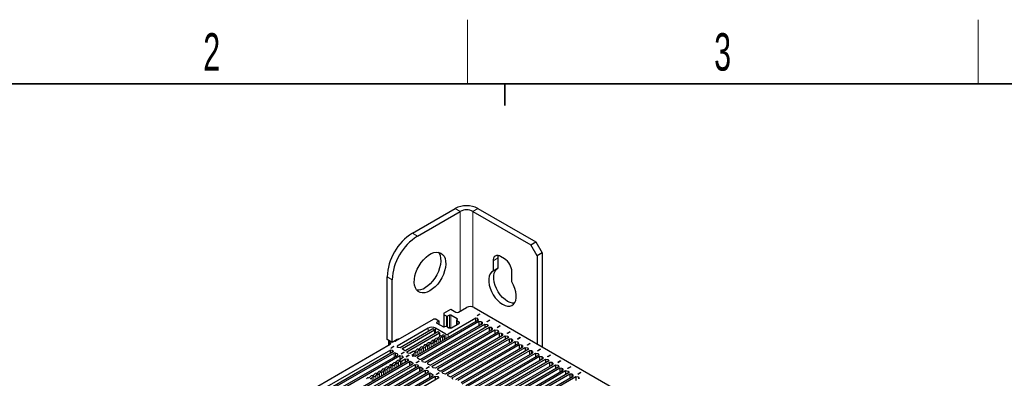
# Paper-space layout 'Blatt2' of a CAD drawing. Header units: millimetres. Extents: x 5 to 418, y 2 to 292.
# Tile 93 of 124: x 80 to 172, y 255 to 288. Entities that reach past the tile are written whole.
import ezdxf

# ---------------------------------------------------------------- set-up
doc = ezdxf.new("R2010")
doc.units = ezdxf.units.MM
doc.layers.add('SLD-0', color=7, linetype='Continuous')
doc.styles.add('SLDTEXTSTYLE0', font='TXT', dxfattribs={"width": 0.605})

psp = doc.layouts.new('Blatt2')

# ---------------------------------------------------------------- linework, layer by layer
at = {"color": 7, "linetype": 'Continuous', "lineweight": 25}
for p, q in [((116.353, 268.562), (120.36, 270.875)), ((116.824, 268.29), (120.831, 270.603)), ((122.01, 270.603), (127.431, 267.474)), ((122.481, 270.875), (127.902, 267.746)), ((127.431, 267.474), (127.902, 267.746)), ((128.02, 266.453), (127.431, 267.474)), ((127.902, 267.746), (128.492, 266.725)), ((123.895, 265.976), (123.895, 265.03)), ((124.367, 265.302), (124.367, 266.249)), ((124.956, 266.181), (124.603, 266.385)), ((128.492, 266.725), (128.02, 266.453)), ((128.02, 266.453), (128.02, 258.227)), ((128.492, 266.725), (128.492, 257.954)), ((124.367, 265.302), (123.895, 265.03)), ((113.996, 258.628), (113.996, 264.48)), ((114.467, 258.356), (114.467, 264.208)), ((125.663, 264.01), (125.663, 264.956)), ((119.311, 261.091), (119.947, 261.458)), ((119.947, 261.458), (120.419, 261.186)), ((120.655, 261.186), (121.421, 261.628)), ((122.128, 261.628), (171.625, 233.054)), ((114.821, 258.499), (118.345, 260.533)), ((122.511, 260.441), (116.624, 257.043)), ((118.58, 260.533), (118.345, 260.533)), ((118.58, 260.533), (118.828, 260.39)), ((119.311, 261.091), (119.311, 260.955)), ((119.559, 260.812), (119.311, 260.955)), ((119.311, 260.955), (119.311, 259.808)), ((119.841, 260.921), (119.653, 260.812)), ((122.295, 260.636), (119.712, 259.145)), ((120.548, 260.567), (119.936, 260.921)), ((120.488, 260.438), (120.488, 260.001)), ((120.537, 260.506), (120.548, 260.512)), ((122.481, 260.608), (122.295, 260.636)), ((122.295, 260.317), (122.295, 260.636)), ((122.655, 260.994), (122.402, 260.848)), ((122.402, 260.848), (122.413, 260.841)), ((122.667, 260.987), (122.413, 260.841)), ((122.481, 260.608), (122.446, 260.587)), ((122.446, 260.587), (122.511, 260.441)), ((122.446, 260.587), (122.446, 260.404)), ((122.667, 260.987), (122.655, 260.994)), ((122.655, 260.98), (122.655, 260.994)), ((123.344, 260.303), (123.598, 260.45)), ((123.61, 260.443), (123.356, 260.296)), ((123.598, 260.45), (123.61, 260.443)), ((123.598, 260.45), (123.598, 260.436)), ((117.826, 259.689), (114.93, 258.017)), ((118.28, 259.631), (115.21, 257.859)), ((115.422, 257.805), (118.433, 259.543)), ((122.581, 260.305), (116.836, 256.988)), ((117.154, 256.805), (122.9, 260.121)), ((117.249, 256.682), (123.135, 260.08)), ((123.453, 259.897), (117.567, 256.498)), ((123.524, 259.761), (117.779, 256.444)), ((118.097, 256.26), (123.842, 259.577)), ((118.191, 256.138), (124.078, 259.536)), ((118.433, 259.543), (118.28, 259.631)), ((118.433, 259.543), (118.433, 259.176)), ((119.476, 259.145), (118.533, 259.689)), ((118.828, 260.336), (118.639, 260.227)), ((118.639, 260.172), (119.252, 259.819)), ((118.847, 260.052), (118.847, 260.363)), ((119.346, 259.819), (119.358, 259.825)), ((119.594, 259.825), (119.771, 259.723)), ((119.83, 259.75), (119.777, 259.72)), ((119.922, 259.697), (119.83, 259.75)), ((120.006, 259.723), (120.713, 260.131)), ((120.713, 260.268), (120.537, 260.37)), ((122.788, 260.295), (122.581, 260.305)), ((122.581, 260.305), (122.581, 259.938)), ((122.882, 260.24), (122.788, 260.295)), ((122.788, 260.295), (122.788, 260.057)), ((122.9, 260.121), (122.882, 260.24)), ((122.882, 260.24), (122.882, 260.111)), ((123.135, 260.08), (123.389, 260.043)), ((123.135, 260.08), (123.135, 259.713)), ((123.356, 260.296), (123.344, 260.303)), ((123.389, 260.043), (123.453, 259.897)), ((123.389, 260.043), (123.389, 259.859)), ((123.73, 259.75), (123.524, 259.761)), ((123.524, 259.761), (123.524, 259.393)), ((123.825, 259.696), (123.73, 259.75)), ((123.73, 259.75), (123.73, 259.512)), ((123.842, 259.577), (123.825, 259.696)), ((123.825, 259.696), (123.825, 259.567)), ((124.078, 259.536), (124.331, 259.499)), ((124.078, 259.536), (124.078, 259.169)), ((124.287, 259.759), (124.541, 259.905)), ((124.299, 259.752), (124.287, 259.759)), ((124.552, 259.898), (124.299, 259.752)), ((124.541, 259.905), (124.552, 259.898)), ((124.541, 259.905), (124.541, 259.892)), ((114.467, 258.356), (113.996, 258.628)), ((114.939, 258.628), (114.467, 258.356)), ((118.751, 259.359), (115.74, 257.621)), ((115.834, 257.499), (118.904, 259.271)), ((124.396, 259.352), (118.51, 255.954)), ((124.467, 259.216), (118.722, 255.9)), ((118.904, 259.271), (118.751, 259.359)), ((118.904, 259.271), (118.904, 258.937)), ((119.04, 255.716), (124.785, 259.033)), ((119.134, 255.594), (125.021, 258.992)), ((119.324, 259.029), (119.303, 259.041)), ((119.348, 258.615), (119.348, 258.995)), ((125.339, 258.808), (119.452, 255.41)), ((125.41, 258.672), (119.665, 255.355)), ((124.331, 259.499), (124.396, 259.352)), ((124.331, 259.499), (124.331, 259.315)), ((124.673, 259.206), (124.467, 259.216)), ((124.467, 259.216), (124.467, 258.849)), ((124.768, 259.152), (124.673, 259.206)), ((124.673, 259.206), (124.673, 258.968)), ((124.785, 259.033), (124.768, 259.152)), ((124.768, 259.152), (124.768, 259.023)), ((125.021, 258.992), (125.274, 258.954)), ((125.021, 258.992), (125.021, 258.625)), ((125.23, 259.215), (125.483, 259.361)), ((125.242, 259.208), (125.23, 259.215)), ((125.495, 259.354), (125.242, 259.208)), ((125.274, 258.954), (125.339, 258.808)), ((125.274, 258.954), (125.274, 258.771)), ((125.616, 258.662), (125.41, 258.672)), ((125.41, 258.672), (125.41, 258.305)), ((125.483, 259.361), (125.495, 259.354)), ((125.483, 259.361), (125.483, 259.347)), ((125.71, 258.608), (125.616, 258.662)), ((125.616, 258.662), (125.616, 258.424)), ((125.728, 258.488), (125.71, 258.608)), ((125.71, 258.608), (125.71, 258.478)), ((126.173, 258.67), (126.426, 258.817)), ((126.185, 258.664), (126.173, 258.67)), ((126.438, 258.81), (126.185, 258.664)), ((126.426, 258.817), (126.438, 258.81)), ((126.426, 258.817), (126.426, 258.803)), ((107.514, 254.281), (114.291, 258.192)), ((114.124, 258.465), (114.124, 258.096)), ((114.291, 258.329), (114.173, 258.397)), ((114.612, 257.983), (114.358, 257.837)), ((114.358, 257.837), (114.37, 257.83)), ((114.623, 257.976), (114.37, 257.83)), ((114.623, 257.976), (114.612, 257.983)), ((114.612, 257.97), (114.612, 257.983)), ((114.93, 258.017), (114.98, 257.91)), ((114.98, 257.91), (114.956, 257.897)), ((115.21, 257.859), (114.956, 257.897)), ((114.98, 257.893), (114.98, 257.91)), ((115.622, 257.621), (115.422, 257.737)), ((119.983, 255.172), (125.728, 258.488)), ((120.077, 255.049), (125.964, 258.448)), ((126.282, 258.264), (120.395, 254.866)), ((126.353, 258.128), (120.607, 254.811)), ((120.926, 254.628), (126.671, 257.944)), ((121.02, 254.505), (126.907, 257.903)), ((127.225, 257.72), (121.338, 254.321)), ((125.964, 258.448), (126.217, 258.41)), ((125.964, 258.448), (125.964, 258.08)), ((126.217, 258.41), (126.282, 258.264)), ((126.217, 258.41), (126.217, 258.227)), ((126.559, 258.118), (126.353, 258.128)), ((126.353, 258.128), (126.353, 257.76)), ((126.653, 258.063), (126.559, 258.118)), ((126.559, 258.118), (126.559, 257.88)), ((126.671, 257.944), (126.653, 258.063)), ((126.653, 258.063), (126.653, 257.934)), ((126.907, 257.903), (127.16, 257.866)), ((126.907, 257.903), (126.907, 257.536)), ((127.116, 258.126), (127.369, 258.272)), ((127.127, 258.119), (127.116, 258.126)), ((127.381, 258.266), (127.127, 258.119)), ((127.16, 257.866), (127.225, 257.72)), ((127.16, 257.866), (127.16, 257.682)), ((127.369, 258.272), (127.381, 258.266)), ((127.369, 258.272), (127.369, 258.259)), ((128.059, 257.582), (128.312, 257.728)), ((128.324, 257.721), (128.07, 257.575)), ((128.312, 257.728), (128.324, 257.721)), ((128.312, 257.728), (128.312, 257.715)), ((114.299, 257.653), (108.348, 254.218)), ((114.573, 257.492), (108.71, 254.107)), ((114.668, 257.369), (108.864, 254.019)), ((109.182, 253.835), (114.986, 257.186)), ((109.335, 253.746), (115.198, 257.131)), ((114.485, 257.624), (114.299, 257.653)), ((114.299, 257.333), (114.299, 257.653)), ((114.509, 257.638), (114.485, 257.624)), ((114.485, 257.441), (114.485, 257.624)), ((114.509, 257.638), (114.573, 257.492)), ((114.509, 257.454), (114.509, 257.638)), ((114.986, 257.254), (114.786, 257.369)), ((115.198, 257.131), (115.451, 257.094)), ((115.198, 257.131), (115.198, 256.73)), ((115.301, 257.293), (115.555, 257.439)), ((115.313, 257.286), (115.301, 257.293)), ((115.566, 257.432), (115.313, 257.286)), ((115.483, 256.962), (115.325, 256.871)), ((115.36, 256.647), (115.695, 256.84)), ((115.451, 257.094), (115.428, 257.08)), ((115.428, 257.08), (115.483, 256.962)), ((115.428, 257.08), (115.428, 256.931)), ((115.555, 257.439), (115.566, 257.432)), ((115.555, 257.439), (115.555, 257.425)), ((115.695, 256.84), (115.899, 256.808)), ((115.695, 256.84), (115.695, 256.506)), ((115.773, 257.021), (116.026, 257.167)), ((115.784, 257.014), (115.773, 257.021)), ((116.038, 257.16), (115.784, 257.014)), ((115.899, 257.352), (115.834, 257.499)), ((115.923, 257.366), (115.899, 257.352)), ((115.899, 256.808), (115.923, 256.822)), ((115.899, 256.808), (115.899, 256.624)), ((116.127, 257.334), (115.923, 257.366)), ((115.923, 256.822), (115.988, 256.675)), ((115.923, 256.822), (115.923, 256.638)), ((116.026, 257.167), (116.038, 257.16)), ((116.026, 257.167), (116.026, 257.153)), ((116.425, 257.506), (116.127, 257.334)), ((116.339, 257.212), (116.459, 257.281)), ((116.394, 257.094), (116.339, 257.212)), ((116.371, 257.08), (116.394, 257.094)), ((116.624, 257.043), (116.371, 257.08)), ((116.394, 257.094), (116.394, 257.077)), ((116.836, 256.92), (117.036, 256.805)), ((127.295, 257.584), (121.55, 254.267)), ((121.868, 254.083), (127.614, 257.4)), ((121.963, 253.961), (127.849, 257.359)), ((128.168, 257.175), (122.281, 253.777)), ((128.238, 257.039), (122.493, 253.723)), ((122.811, 253.539), (128.556, 256.856)), ((122.905, 253.417), (128.792, 256.815)), ((127.502, 257.573), (127.295, 257.584)), ((127.295, 257.584), (127.295, 257.216)), ((127.596, 257.519), (127.502, 257.573)), ((127.502, 257.573), (127.502, 257.335)), ((127.614, 257.4), (127.596, 257.519)), ((127.596, 257.519), (127.596, 257.39)), ((127.849, 257.359), (128.103, 257.322)), ((127.849, 257.359), (127.849, 256.992)), ((128.07, 257.575), (128.059, 257.582)), ((128.103, 257.322), (128.168, 257.175)), ((128.103, 257.322), (128.103, 257.138)), ((128.444, 257.029), (128.238, 257.039)), ((128.238, 257.039), (128.238, 256.672)), ((128.539, 256.975), (128.444, 257.029)), ((128.444, 257.029), (128.444, 256.791)), ((128.556, 256.856), (128.539, 256.975)), ((128.539, 256.975), (128.539, 256.845)), ((128.792, 256.815), (129.046, 256.777)), ((128.792, 256.815), (128.792, 256.447)), ((129.001, 257.038), (129.255, 257.184)), ((129.013, 257.031), (129.001, 257.038)), ((129.266, 257.177), (129.013, 257.031)), ((129.046, 256.777), (129.11, 256.631)), ((129.046, 256.777), (129.046, 256.594)), ((129.255, 257.184), (129.266, 257.177)), ((129.255, 257.184), (129.255, 257.17)), ((115.988, 256.675), (110.125, 253.291)), ((116.082, 256.553), (110.278, 253.202)), ((110.596, 253.019), (116.4, 256.369)), ((110.749, 252.93), (116.612, 256.315)), ((116.93, 256.131), (111.067, 252.746)), ((117.025, 256.009), (111.221, 252.658)), ((116.4, 256.437), (116.2, 256.553)), ((116.612, 256.315), (116.866, 256.277)), ((116.612, 256.315), (116.612, 255.947)), ((116.715, 256.476), (116.969, 256.623)), ((116.727, 256.47), (116.715, 256.476)), ((116.981, 256.616), (116.727, 256.47)), ((116.866, 256.277), (116.93, 256.131)), ((116.866, 256.277), (116.866, 256.094)), ((116.969, 256.623), (116.981, 256.616)), ((116.969, 256.623), (116.969, 256.609)), ((117.343, 255.893), (117.143, 256.009)), ((117.313, 256.536), (117.249, 256.682)), ((117.567, 256.498), (117.313, 256.536)), ((117.658, 255.932), (117.912, 256.078)), ((117.67, 255.925), (117.658, 255.932)), ((117.923, 256.072), (117.67, 255.925)), ((117.779, 256.376), (117.979, 256.26)), ((117.912, 256.078), (117.923, 256.072)), ((117.912, 256.078), (117.912, 256.065)), ((118.256, 255.992), (118.191, 256.138)), ((118.51, 255.954), (118.256, 255.992)), ((129.11, 256.631), (123.224, 253.233)), ((129.181, 256.495), (123.436, 253.178)), ((123.754, 252.995), (129.499, 256.311)), ((123.848, 252.872), (129.735, 256.271)), ((130.053, 256.087), (124.166, 252.689)), ((130.124, 255.951), (124.379, 252.634)), ((129.387, 256.485), (129.181, 256.495)), ((129.181, 256.495), (129.181, 256.128)), ((129.482, 256.43), (129.387, 256.485)), ((129.387, 256.485), (129.387, 256.247)), ((129.499, 256.311), (129.482, 256.43)), ((129.482, 256.43), (129.482, 256.301)), ((129.735, 256.271), (129.988, 256.233)), ((129.735, 256.271), (129.735, 255.903)), ((129.944, 256.493), (130.198, 256.64)), ((129.956, 256.487), (129.944, 256.493)), ((130.209, 256.633), (129.956, 256.487)), ((129.988, 256.233), (130.053, 256.087)), ((129.988, 256.233), (129.988, 256.049)), ((130.33, 255.941), (130.124, 255.951)), ((130.124, 255.951), (130.124, 255.583)), ((130.198, 256.64), (130.209, 256.633)), ((130.198, 256.64), (130.198, 256.626)), ((130.424, 255.886), (130.33, 255.941)), ((130.33, 255.941), (130.33, 255.702)), ((130.442, 255.767), (130.424, 255.886)), ((130.424, 255.886), (130.424, 255.757)), ((130.887, 255.949), (131.14, 256.095)), ((130.899, 255.942), (130.887, 255.949)), ((131.152, 256.089), (130.899, 255.942)), ((131.14, 256.095), (131.152, 256.089)), ((131.14, 256.095), (131.14, 256.082)), ((111.539, 252.474), (117.343, 255.825)), ((111.692, 252.386), (117.555, 255.77)), ((117.873, 255.587), (112.01, 252.202)), ((117.968, 255.464), (112.163, 252.114)), ((112.482, 251.93), (118.286, 255.281)), ((112.635, 251.842), (118.498, 255.226)), ((118.816, 255.043), (112.953, 251.658)), ((117.555, 255.77), (117.808, 255.733)), ((117.555, 255.77), (117.555, 255.403)), ((117.808, 255.733), (117.873, 255.587)), ((117.808, 255.733), (117.808, 255.549)), ((118.286, 255.349), (118.085, 255.464)), ((118.498, 255.226), (118.751, 255.189)), ((118.498, 255.226), (118.498, 254.859)), ((118.601, 255.388), (118.854, 255.534)), ((118.613, 255.381), (118.601, 255.388)), ((118.866, 255.527), (118.613, 255.381)), ((118.722, 255.832), (118.922, 255.716)), ((118.751, 255.189), (118.816, 255.043)), ((118.751, 255.189), (118.751, 255.005)), ((118.854, 255.534), (118.866, 255.527)), ((118.854, 255.534), (118.854, 255.52)), ((119.199, 255.447), (119.134, 255.594)), ((119.452, 255.41), (119.199, 255.447)), ((119.665, 255.287), (119.865, 255.172)), ((120.142, 254.903), (120.077, 255.049)), ((124.697, 252.45), (130.442, 255.767)), ((124.791, 252.328), (130.678, 255.726)), ((130.996, 255.543), (125.109, 252.144)), ((131.067, 255.407), (125.321, 252.09)), ((125.64, 251.906), (131.385, 255.223)), ((125.734, 251.784), (131.621, 255.182)), ((130.678, 255.726), (130.931, 255.689)), ((130.678, 255.726), (130.678, 255.359)), ((130.931, 255.689), (130.996, 255.543)), ((130.931, 255.689), (130.931, 255.505)), ((131.273, 255.396), (131.067, 255.407)), ((131.067, 255.407), (131.067, 255.039)), ((131.367, 255.342), (131.273, 255.396)), ((131.273, 255.396), (131.273, 255.158)), ((131.385, 255.223), (131.367, 255.342)), ((131.367, 255.342), (131.367, 255.213)), ((131.621, 255.182), (131.874, 255.145)), ((131.621, 255.182), (131.621, 254.815)), ((131.83, 255.405), (132.083, 255.551)), ((131.842, 255.398), (131.83, 255.405)), ((132.095, 255.544), (131.842, 255.398)), ((131.874, 255.145), (131.939, 254.998)), ((131.874, 255.145), (131.874, 254.961)), ((132.083, 255.551), (132.095, 255.544)), ((132.083, 255.551), (132.083, 255.537))]:
    psp.add_line(p, q, dxfattribs=at)
at = {"color": 7, "linetype": 'Continuous', "lineweight": 18}
for p, q in [((120.831, 270.603), (120.36, 270.875)), ((120.831, 270.603), (120.831, 261.288)), ((122.01, 270.603), (122.481, 270.875)), ((122.01, 261.679), (122.01, 270.603)), ((116.353, 268.562), (116.824, 268.29)), ((124.367, 266.249), (123.895, 265.976)), ((114.467, 264.208), (113.996, 264.48)), ((119.559, 259.841), (119.559, 260.812)), ((119.653, 260.812), (119.653, 259.791)), ((119.841, 259.743), (119.841, 260.921)), ((119.936, 260.921), (119.936, 259.699)), ((120.548, 260.512), (120.548, 260.567)), ((117.826, 259.369), (117.826, 259.689)), ((118.533, 259.689), (118.533, 259.233)), ((118.639, 260.227), (118.639, 260.172)), ((118.828, 260.063), (118.828, 260.336)), ((120.537, 260.37), (120.537, 260.029)), ((120.713, 260.131), (120.713, 260.268)), ((118.816, 258.676), (118.816, 258.308)), ((118.993, 258.778), (118.993, 258.41)), ((119.17, 258.88), (119.17, 258.512)), ((119.348, 258.992), (119.348, 258.615)), ((119.476, 258.689), (119.476, 259.145)), ((119.712, 259.145), (119.712, 258.825)), ((114.173, 258.397), (114.173, 258.124)), ((114.291, 258.192), (114.291, 258.329)), ((115.422, 257.805), (115.422, 257.737)), ((117.225, 257.757), (117.225, 257.39)), ((117.402, 257.859), (117.402, 257.492)), ((117.579, 257.961), (117.579, 257.594)), ((117.755, 258.063), (117.755, 257.696)), ((117.932, 258.165), (117.932, 257.798)), ((118.109, 258.267), (118.109, 257.9)), ((118.286, 258.369), (118.286, 258.002)), ((118.462, 258.471), (118.462, 258.104)), ((118.639, 258.573), (118.639, 258.206)), ((114.668, 257.369), (114.668, 257.002)), ((114.786, 257.369), (114.786, 257.07)), ((114.986, 257.254), (114.986, 257.186)), ((116.459, 257.281), (116.459, 257.067)), ((116.518, 257.349), (116.518, 257.058)), ((116.695, 257.451), (116.695, 257.084)), ((116.836, 256.988), (116.836, 256.92)), ((116.871, 257.553), (116.871, 257.186)), ((117.048, 257.655), (117.048, 257.288)), ((114.005, 255.898), (114.005, 255.531)), ((114.182, 256), (114.182, 255.633)), ((114.359, 256.102), (114.359, 255.735)), ((114.535, 256.204), (114.535, 255.837)), ((114.712, 256.306), (114.712, 255.939)), ((114.889, 256.408), (114.889, 256.041)), ((115.066, 256.511), (115.066, 256.143)), ((115.243, 256.613), (115.243, 256.245)), ((115.36, 256.647), (115.36, 256.313)), ((116.082, 256.553), (116.082, 256.185)), ((116.2, 256.553), (116.2, 256.254)), ((116.4, 256.437), (116.4, 256.369)), ((117.025, 256.009), (117.025, 255.641)), ((117.143, 256.009), (117.143, 255.709)), ((117.343, 255.893), (117.343, 255.825)), ((117.779, 256.444), (117.779, 256.376)), ((118.722, 255.9), (118.722, 255.832)), ((112.591, 255.082), (112.591, 254.714)), ((112.768, 255.184), (112.768, 254.816)), ((112.944, 255.286), (112.944, 254.919)), ((113.121, 255.388), (113.121, 255.021)), ((113.298, 255.49), (113.298, 255.123)), ((113.475, 255.592), (113.475, 255.225)), ((113.652, 255.694), (113.652, 255.327)), ((113.828, 255.796), (113.828, 255.429)), ((117.968, 255.464), (117.968, 255.097)), ((118.085, 255.464), (118.085, 255.165)), ((118.286, 255.349), (118.286, 255.281)), ((119.665, 255.355), (119.665, 255.287))]:
    psp.add_line(p, q, dxfattribs=at)
at = {"color": 7, "linetype": 'Continuous', "lineweight": 25, "flags": 128}
for points in [[(118.003, 263.187), (117.754, 263.067), (117.512, 263.001), (117.284, 262.988), (117.077, 263.03), (116.897, 263.126), (116.748, 263.272), (116.636, 263.464), (116.563, 263.698), (116.531, 263.966), (116.542, 264.26), (116.594, 264.573), (116.687, 264.894), (116.818, 265.216), (116.984, 265.527), (117.178, 265.821), (117.396, 266.088), (117.632, 266.32), (117.878, 266.511), (118.128, 266.655), (118.374, 266.748), (118.61, 266.788), (118.828, 266.773), (119.022, 266.704), (119.187, 266.583), (119.318, 266.413), (119.411, 266.199), (119.464, 265.947), (119.475, 265.665), (119.443, 265.361), (119.37, 265.043), (119.257, 264.72), (119.109, 264.402), (118.928, 264.099), (118.721, 263.817), (118.494, 263.567), (118.252, 263.355), (118.003, 263.187)], [(118.782, 266.781), (118.847, 266.685), (118.94, 266.471), (118.993, 266.22), (119.003, 265.937), (118.972, 265.633), (118.898, 265.315), (118.786, 264.992), (118.637, 264.674), (118.457, 264.371), (118.25, 264.09), (118.022, 263.839), (117.78, 263.627), (117.531, 263.459)], [(124.367, 266.249), (124.38, 266.4), (124.397, 266.468)], [(125.901, 262.026), (125.717, 262.031), (125.488, 262.088), (125.251, 262.2), (125.014, 262.362), (124.784, 262.569), (124.571, 262.815), (124.381, 263.09), (124.22, 263.385), (124.093, 263.691), (124.006, 263.997), (123.961, 264.293), (123.959, 264.569), (124.001, 264.816), (124.085, 265.025), (124.208, 265.189), (124.303, 265.265)], [(123.895, 265.03), (123.737, 264.917), (123.613, 264.753), (123.529, 264.544), (123.488, 264.297), (123.489, 264.021), (123.535, 263.725), (123.622, 263.419), (123.748, 263.113), (123.909, 262.817), (124.1, 262.542), (124.313, 262.297), (124.542, 262.09), (124.779, 261.928), (125.016, 261.816), (125.246, 261.759), (125.459, 261.758), (125.649, 261.813), (125.81, 261.922), (125.937, 262.083), (126.024, 262.288), (126.069, 262.532), (126.071, 262.806), (126.029, 263.101), (125.945, 263.407), (125.822, 263.713), (125.663, 264.01)]]:
    psp.add_lwpolyline(points, dxfattribs=at)
at = {"color": 7, "linetype": 'Continuous', "lineweight": 25}
for centre, radius, start, end in [((121.421, 268.828), 2.306, 62.60967, 117.39033), ((121.421, 269.466), 1.281, 62.60967, 117.39033), ((119.093, 264.258), 5.102, 122.48713, 177.51287), ((119.565, 263.986), 5.102, 122.48735, 177.51265), ((124.326, 266.046), 0.437, 50.79671, 189.21404), ((124.128, 264.886), 1.537, 2.60548, 57.39452), ((116.87, 264.466), 1.205, 264.43007, 303.32428), ((121.774, 260.946), 0.769, 62.60967, 117.39033), ((119.606, 260.903), 0.102, 242.60967, 297.39033), ((119.888, 260.83), 0.102, 62.60967, 117.39033), ((120.537, 261.413), 0.256, 242.60967, 297.39033), ((120.562, 260.438), 0.0728, 110.78342, 249.21658), ((120.538, 260.54), 0.0291, 290.78342, 69.21658), ((118.18, 259.007), 0.769, 62.60967, 117.39033), ((118.65, 260.2), 0.0291, 110.78342, 249.21658), ((118.817, 260.363), 0.0291, 290.78342, 69.21658), ((119.299, 259.909), 0.102, 242.60967, 297.39033), ((119.476, 259.598), 0.256, 62.60967, 117.39033), ((119.888, 259.951), 0.256, 242.60967, 297.39033), ((120.688, 260.2), 0.0728, 290.78342, 69.21658), ((115.066, 258.445), 0.223, 79.2856, 124.88702), ((118.321, 258.747), 0.187, 266.86837, 333.12625), ((118.654, 258.578), 0.187, 86.86837, 153.12625), ((118.806, 258.489), 0.187, 86.86837, 153.12625), ((118.675, 258.951), 0.187, 266.86837, 333.12625), ((118.826, 258.862), 0.187, 266.86837, 333.12625), ((119.008, 258.783), 0.187, 86.86837, 153.12625), ((119.159, 258.693), 0.187, 86.86837, 153.12625), ((119.011, 259.211), 0.242, 271.7761, 311.61864), ((119.184, 259.054), 0.175, 265.13681, 339.34911), ((119.245, 258.935), 0.12, 61.21816, 128.14939), ((119.308, 258.992), 0.0406, 0.97794, 66.36591), ((119.594, 259.372), 0.256, 242.60967, 297.39033), ((114.198, 258.464), 0.0719, 115.20352, 249.75172), ((114.265, 258.261), 0.0728, 290.78342, 69.21658), ((114.762, 258.614), 0.13, 246.11233, 297.19779), ((115.435, 257.771), 0.0364, 110.78342, 249.21658), ((116.887, 257.558), 0.187, 86.86837, 153.12625), ((116.907, 257.931), 0.187, 266.86837, 333.12625), ((117.058, 257.841), 0.187, 266.86837, 333.12625), ((117.24, 257.762), 0.187, 86.86837, 153.12625), ((117.392, 257.673), 0.187, 86.86837, 153.12625), ((117.261, 258.135), 0.187, 266.86837, 333.12625), ((117.412, 258.046), 0.187, 266.86837, 333.12625), ((117.594, 257.966), 0.187, 86.86837, 153.12625), ((117.745, 257.877), 0.187, 86.86837, 153.12625), ((117.614, 258.339), 0.187, 266.86837, 333.12625), ((117.766, 258.25), 0.187, 266.86837, 333.12625), ((117.947, 258.17), 0.187, 86.86837, 153.12625), ((118.099, 258.081), 0.187, 86.86837, 153.12625), ((117.968, 258.543), 0.187, 266.86837, 333.12625), ((118.119, 258.454), 0.187, 266.86837, 333.12625), ((118.301, 258.374), 0.187, 86.86837, 153.12625), ((118.452, 258.285), 0.187, 86.86837, 153.12625), ((118.473, 258.658), 0.187, 266.86837, 333.12625), ((114.727, 257.256), 0.128, 62.60967, 117.39033), ((114.973, 257.22), 0.0364, 290.78342, 69.21658), ((115.1, 256.888), 0.187, 266.86837, 333.12625), ((115.376, 256.768), 0.116, 116.26728, 162.10348), ((115.681, 257.735), 0.128, 242.60967, 297.39033), ((116.561, 257.256), 0.285, 93.62602, 118.48686), ((116.408, 257.384), 0.116, 296.26728, 342.10348), ((116.685, 257.264), 0.187, 86.86837, 153.12625), ((116.553, 257.727), 0.187, 266.86837, 333.12625), ((116.705, 257.637), 0.187, 266.86837, 333.12625), ((116.849, 256.954), 0.0364, 110.78342, 249.21658), ((117.038, 257.469), 0.187, 86.86837, 153.12625), ((117.095, 256.918), 0.128, 242.60967, 297.39033), ((113.665, 255.698), 0.187, 86.86837, 153.12625), ((113.685, 256.071), 0.187, 266.86837, 333.12625), ((113.839, 255.983), 0.187, 266.86837, 333.12625), ((114.018, 255.902), 0.187, 86.86837, 153.12625), ((114.172, 255.814), 0.187, 86.86837, 153.12625), ((114.039, 256.275), 0.187, 266.86837, 333.12625), ((114.192, 256.187), 0.187, 266.86837, 333.12625), ((114.372, 256.106), 0.187, 86.86837, 153.12625), ((114.525, 256.018), 0.187, 86.86837, 153.12625), ((114.392, 256.479), 0.187, 266.86837, 333.12625), ((114.546, 256.391), 0.187, 266.86837, 333.12625), ((114.726, 256.31), 0.187, 86.86837, 153.12625), ((114.879, 256.222), 0.187, 86.86837, 153.12625), ((114.746, 256.683), 0.187, 266.86837, 333.12625), ((114.899, 256.595), 0.187, 266.86837, 333.12625), ((115.079, 256.515), 0.187, 86.86837, 153.12625), ((115.232, 256.426), 0.187, 86.86837, 153.12625), ((115.224, 256.897), 0.285, 273.62602, 298.48686), ((116.141, 256.439), 0.128, 62.60967, 117.39033), ((116.387, 256.403), 0.0364, 290.78342, 69.21658), ((117.084, 255.895), 0.128, 62.60967, 117.39033), ((117.33, 255.859), 0.0364, 290.78342, 69.21658), ((117.792, 256.41), 0.0364, 110.78342, 249.21658), ((118.038, 256.374), 0.128, 242.60967, 297.39033), ((118.735, 255.866), 0.0364, 110.78342, 249.21658), ((112.251, 254.882), 0.187, 86.86837, 153.12625), ((112.271, 255.255), 0.187, 266.86837, 333.12625), ((112.424, 255.166), 0.187, 266.86837, 333.12625), ((112.604, 255.086), 0.187, 86.86837, 153.12625), ((112.757, 254.997), 0.187, 86.86837, 153.12625), ((112.625, 255.459), 0.187, 266.86837, 333.12625), ((112.778, 255.37), 0.187, 266.86837, 333.12625), ((112.958, 255.29), 0.187, 86.86837, 153.12625), ((113.111, 255.202), 0.187, 86.86837, 153.12625), ((112.978, 255.663), 0.187, 266.86837, 333.12625), ((113.131, 255.574), 0.187, 266.86837, 333.12625), ((113.311, 255.494), 0.187, 86.86837, 153.12625), ((113.465, 255.406), 0.187, 86.86837, 153.12625), ((113.332, 255.867), 0.187, 266.86837, 333.12625), ((113.485, 255.779), 0.187, 266.86837, 333.12625), ((113.818, 255.61), 0.187, 86.86837, 153.12625), ((118.026, 255.351), 0.128, 62.60967, 117.39033), ((118.273, 255.315), 0.0364, 290.78342, 69.21658), ((118.981, 255.83), 0.128, 242.60967, 297.39033), ((119.677, 255.321), 0.0364, 110.78342, 249.21658), ((119.924, 255.286), 0.128, 242.60967, 297.39033)]:
    psp.add_arc(centre, radius, start, end, dxfattribs=at)
at = {"layer": 'SLD-0', "lineweight": 18}
for p, q in [((121.5, 282.5), (121.5, 288.5)), ((169.25, 282.5), (169.25, 288.5))]:
    psp.add_line(p, q, dxfattribs=at)
at = {"layer": 'SLD-0', "lineweight": 35}
psp.add_line((408, 282.5), (26, 282.5), dxfattribs=at)
at = {"layer": 'SLD-0'}
for p, q in [((125, 280.5), (125, 282.5)), ((125, 282.5), (125, 280.5))]:
    psp.add_line(p, q, dxfattribs=at)

# ---------------------------------------------------------------- texts
at = {"layer": 'SLD-0', "char_height": 3.5, "attachment_point": 2, "style": 'SLDTEXTSTYLE0'}
for s, insert in [('2', (97.603, 287.243)), ('3', (145.353, 287.243))]:
    psp.add_mtext(s, dxfattribs=dict(at, insert=insert))

doc.saveas('drawing.dxf')
